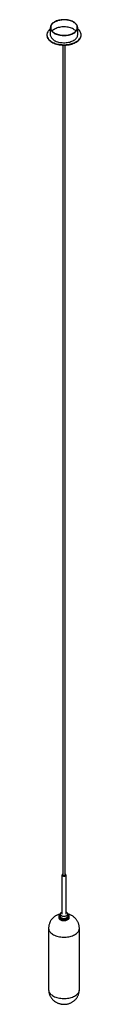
# Model space of a CAD drawing. Header units: millimetres. Extents: x -50 to 50, y -256 to 2626.
import ezdxf

# ---------------------------------------------------------------- set-up
doc = ezdxf.new("R2010")
doc.units = ezdxf.units.MM

msp = doc.modelspace()

# ---------------------------------------------------------------- linework, layer by layer
at = {"color": 7, "linetype": 'Continuous', "lineweight": 25}
for p, q in [((-40, 2602.7), (-40, 2581.5)), ((40, 2581.5), (40, 2602.7)), ((-50, 2581.5), (-50, 2580.3)), ((50, 2580.3), (50, 2581.5)), ((-3.5, 2551.5), (-3.5, 122.5)), ((3.5, 122.5), (3.5, 2551.5)), ((-5.9, 122.5), (-5.9, 8.3)), ((5.9, 8.3), (5.9, 122.5)), ((-15.6, 0.1), (-15.6, -1.9)), ((-11, 8.3), (-11, 1.7)), ((11, 1.7), (11, 8.3)), ((15.6, -1.9), (15.6, 0.1)), ((15.6, 0), (15.6, 0.1)), ((-45, -33.4), (-45, -213)), ((45, -213), (45, -33.4))]:
    msp.add_line(p, q, dxfattribs=at)
at = {"color": 7, "linetype": 'Continuous', "lineweight": 25, "flags": 128}
for points in [[(-28.3, 2586.4), (-25.5, 2584.9), (-22.5, 2583.6), (-19.3, 2582.5), (-16, 2581.5), (-12.4, 2580.8), (-8.8, 2580.2), (-5.1, 2579.8), (-1.4, 2579.6), (2.3, 2579.7), (6.1, 2579.9), (9.7, 2580.3), (13.3, 2581), (16.8, 2581.8), (20.1, 2582.8), (23.3, 2583.9), (26.2, 2585.3), (28.9, 2586.8), (31.4, 2588.4), (33.6, 2590.2), (35.5, 2592), (37, 2594), (38.3, 2596.1), (39.2, 2598.2), (39.8, 2600.3), (40, 2602.5), (39.9, 2604.6), (39.4, 2606.8), (38.6, 2608.9), (37.4, 2610.9), (35.9, 2612.9), (34.1, 2614.8), (32, 2616.6), (29.6, 2618.3), (26.9, 2619.8), (24, 2621.2), (20.9, 2622.4), (17.7, 2623.4), (14.2, 2624.3), (10.7, 2625), (7, 2625.5), (3.3, 2625.7), (-0.5, 2625.8), (-4.2, 2625.7), (-7.9, 2625.4), (-11.6, 2624.8), (-15.1, 2624.1), (-18.5, 2623.2), (-21.7, 2622.1), (-24.8, 2620.8), (-27.6, 2619.4), (-30.2, 2617.9), (-32.5, 2616.2), (-34.6, 2614.3), (-36.3, 2612.4), (-37.7, 2610.4), (-38.8, 2608.4), (-39.5, 2606.2), (-39.9, 2604.1), (-40, 2601.9), (-39.7, 2599.8), (-39, 2597.6), (-38, 2595.5), (-36.7, 2593.5), (-35, 2591.6), (-33.1, 2589.7), (-30.8, 2588), (-28.3, 2586.4)], [(-27.6, 2586.8), (-24.8, 2585.4), (-21.9, 2584.1), (-18.7, 2583), (-15.4, 2582), (-11.9, 2581.3), (-8.3, 2580.7), (-4.6, 2580.4), (-0.9, 2580.2), (2.8, 2580.3), (6.5, 2580.5), (10.1, 2581), (13.6, 2581.6), (17, 2582.5), (20.3, 2583.5), (23.4, 2584.7), (26.2, 2586.1), (28.9, 2587.6), (31.2, 2589.2), (33.3, 2591), (35.1, 2592.9), (36.5, 2594.9), (37.7, 2596.9), (38.5, 2599), (38.9, 2601.1), (39, 2603.3), (38.7, 2605.4), (38.1, 2607.5), (37.1, 2609.6), (35.9, 2611.6), (34.2, 2613.5), (32.3, 2615.3), (30.1, 2617.1), (27.6, 2618.6), (24.8, 2620.1), (21.9, 2621.4), (18.7, 2622.5), (15.4, 2623.4), (11.9, 2624.2), (8.3, 2624.7), (4.6, 2625.1), (0.9, 2625.2), (-2.8, 2625.2), (-6.5, 2624.9), (-10.1, 2624.5), (-13.6, 2623.8), (-17, 2623), (-20.3, 2621.9), (-23.4, 2620.7), (-26.2, 2619.4), (-28.9, 2617.9), (-31.2, 2616.2), (-33.3, 2614.4), (-35.1, 2612.6), (-36.5, 2610.6), (-37.7, 2608.6), (-38.5, 2606.5), (-38.9, 2604.3), (-39, 2602.2), (-38.7, 2600.1), (-38.1, 2597.9), (-37.1, 2595.9), (-35.9, 2593.9), (-34.2, 2591.9), (-32.3, 2590.1), (-30.1, 2588.4), (-27.6, 2586.8)], [(-40, 2598.8), (-40.1, 2598.7), (-42.5, 2596.7), (-44.6, 2594.6), (-46.3, 2592.4), (-47.7, 2590.1), (-48.8, 2587.8), (-49.5, 2585.4), (-49.9, 2583), (-50, 2580.6), (-49.7, 2578.2), (-49, 2575.8), (-48, 2573.4), (-46.7, 2571.1), (-45, 2568.9), (-43, 2566.8), (-40.8, 2564.8), (-38.2, 2562.9), (-35.4, 2561.1)], [(-35.4, 2561.1), (-32.3, 2559.4), (-29, 2558), (-25.5, 2556.6), (-21.8, 2555.5), (-17.9, 2554.5), (-13.9, 2553.8), (-9.9, 2553.2), (-5.7, 2552.8), (-1.6, 2552.6), (2.6, 2552.7), (6.8, 2552.9), (10.9, 2553.3), (15, 2554), (18.9, 2554.8), (22.7, 2555.8), (26.3, 2557), (29.8, 2558.3), (33.1, 2559.8), (36.1, 2561.5), (38.9, 2563.3), (41.4, 2565.3), (43.6, 2567.3), (45.5, 2569.5), (47, 2571.7), (48.3, 2574), (49.2, 2576.4), (49.8, 2578.8), (50, 2581.2), (49.9, 2583.6), (49.4, 2586), (48.6, 2588.4), (47.4, 2590.7), (45.9, 2593), (44.1, 2595.1), (41.9, 2597.2), (40, 2598.8)], [(34.8, 2592.5), (34.2, 2593.1), (32.3, 2594.9), (30.1, 2596.6), (27.6, 2598.2), (24.8, 2599.7), (21.9, 2601), (18.7, 2602.1), (15.4, 2603), (11.9, 2603.8), (8.3, 2604.3), (4.6, 2604.7), (0.9, 2604.8), (-2.8, 2604.8), (-6.5, 2604.5), (-10.1, 2604.1), (-13.6, 2603.4), (-17, 2602.6), (-20.3, 2601.5), (-23.4, 2600.3), (-26.2, 2599), (-28.9, 2597.5), (-31.2, 2595.8), (-33.3, 2594), (-34.8, 2592.5)], [(-50, 2580.3), (-50, 2579.4), (-49.7, 2577), (-49, 2574.6), (-48, 2572.2), (-46.7, 2569.9), (-45, 2567.7), (-43, 2565.6), (-40.8, 2563.5), (-38.2, 2561.6), (-35.4, 2559.9)], [(-40, 2581.5), (-40, 2580.7), (-39.7, 2578.5), (-39, 2576.4), (-38, 2574.3), (-36.7, 2572.3), (-35, 2570.3), (-33.1, 2568.5), (-30.8, 2566.8), (-28.3, 2565.2)], [(-35.4, 2559.9), (-32.3, 2558.2), (-29, 2556.7), (-25.5, 2555.4), (-21.8, 2554.3), (-17.9, 2553.3), (-13.9, 2552.6), (-9.9, 2552), (-5.7, 2551.6), (-1.6, 2551.4), (2.6, 2551.4), (6.8, 2551.7), (10.9, 2552.1), (15, 2552.7), (18.9, 2553.5), (22.7, 2554.6), (26.3, 2555.7), (29.8, 2557.1), (33.1, 2558.6), (36.1, 2560.3), (38.9, 2562.1), (41.4, 2564), (43.6, 2566.1), (45.5, 2568.3), (47, 2570.5), (48.3, 2572.8), (49.2, 2575.2), (49.8, 2577.6), (50, 2580), (50, 2580.3)], [(-28.3, 2565.2), (-25.5, 2563.7), (-22.5, 2562.4), (-19.3, 2561.3), (-16, 2560.3), (-12.4, 2559.5), (-8.8, 2559), (-5.1, 2558.6), (-1.4, 2558.4), (2.3, 2558.4), (6.1, 2558.7), (9.7, 2559.1), (13.3, 2559.7), (16.8, 2560.5), (20.1, 2561.5), (23.3, 2562.7), (26.2, 2564.1), (28.9, 2565.6), (31.4, 2567.2), (33.6, 2568.9), (35.5, 2570.8), (37, 2572.8), (38.3, 2574.8), (39.2, 2576.9), (39.8, 2579.1), (40, 2581.2), (40, 2581.5)], [(-3.5, 125.2), (-4.4, 124.7), (-5.2, 124), (-5.7, 123.2), (-5.8, 122.4), (-5.6, 121.5), (-5, 120.8), (-4.1, 120.1)], [(-4.1, 120.1), (-3, 119.6), (-1.6, 119.2), (-0.2, 119.1), (1.3, 119.2), (2.7, 119.5), (3.9, 119.9), (4.8, 120.6), (5.5, 121.3), (5.8, 122.2), (5.8, 123), (5.4, 123.8), (4.6, 124.6), (3.6, 125.1), (3.5, 125.2)], [(-2.5, 121.1), (-1.5, 120.7), (-0.4, 120.5), (0.7, 120.5), (1.8, 120.7), (2.7, 121.2), (3.3, 121.7), (3.5, 122.4), (3.5, 122.5)], [(-15.6, 0.5), (-15.6, 0.3), (-15.6, 0.1)], [(-7.8, 12.8), (-9, 11.9), (-10, 10.9), (-10.7, 9.8), (-11, 8.7), (-10.9, 7.6), (-10.5, 6.4), (-9.8, 5.4), (-8.8, 4.4), (-7.4, 3.6), (-5.9, 2.9), (-4.1, 2.4), (-2.2, 2.1), (-0.2, 1.9), (1.7, 2), (3.6, 2.3), (5.4, 2.8), (7, 3.4), (8.4, 4.2), (9.6, 5.1), (10.4, 6.2), (10.9, 7.3), (11, 8.4), (10.8, 9.5), (10.2, 10.6), (9.3, 11.7), (8.1, 12.6), (6.7, 13.3), (5.9, 13.7)], [(-11, 1.7), (-10.9, 1), (-10.5, -0.1), (-9.8, -1.1), (-8.8, -2.1), (-7.4, -2.9), (-5.9, -3.6), (-4.1, -4.2), (-2.2, -4.5), (-0.2, -4.6), (1.7, -4.5), (3.6, -4.3), (5.4, -3.8), (7, -3.1), (8.4, -2.3), (9.6, -1.4), (10.4, -0.4), (10.9, 0.7), (11, 1.7)], [(-5.9, 13.7), (-6.3, 13.5), (-7.8, 12.8)], [(12.6, 5.7), (11.9, 6.2), (11, 6.8)], [(-15.6, -1.9), (-15.5, -2.8), (-15.1, -4.1), (-14.4, -5.4), (-13.2, -6.7), (-11.8, -7.8), (-10.2, -8.7), (-8.2, -9.6), (-6.1, -10.2), (-3.8, -10.6), (-1.5, -10.9), (0.9, -10.9), (3.3, -10.7), (5.6, -10.3), (7.7, -9.7), (9.7, -9), (11.4, -8), (12.9, -6.9), (14.1, -5.7), (15, -4.5), (15.5, -3.1), (15.6, -1.9)]]:
    msp.add_lwpolyline(points, dxfattribs=at)
at = {"color": 8, "linetype": 'Continuous', "lineweight": 25, "flags": 128}
for points in [[(-15.6, 0.1), (-15.5, -1.1), (-15, -2.4), (-14.1, -3.7), (-12.9, -4.9), (-11.4, -6), (-9.7, -6.9), (-7.7, -7.7), (-5.6, -8.3), (-3.3, -8.7), (-0.9, -8.9), (1.5, -8.8), (3.8, -8.6), (6.1, -8.2), (8.2, -7.5), (10.2, -6.7), (11.8, -5.7), (13.2, -4.6), (14.4, -3.4), (15.1, -2.1), (15.5, -0.7), (15.6, 0)], [(-11, 6.8), (-12.2, 6), (-13.5, 4.8), (-14.4, 3.6), (-14.9, 2.3), (-15.2, 1), (-15, -0.4), (-14.5, -1.7), (-13.7, -2.9), (-12.6, -4.1), (-11.1, -5.1), (-9.4, -6.1), (-7.5, -6.8), (-5.4, -7.4), (-3.2, -7.8), (-0.9, -7.9), (1.5, -7.9), (3.7, -7.7), (5.9, -7.3), (8, -6.6), (9.9, -5.8), (11.5, -4.9), (12.9, -3.8), (14, -2.6), (14.7, -1.4), (15.1, 0), (15.1, 1.3), (14.8, 2.6), (14.2, 3.9), (13.2, 5.1), (12.6, 5.7)], [(-11, 6), (-12, 5), (-12.8, 3.8), (-13.2, 2.6), (-13.3, 1.3), (-13, 0.1), (-12.4, -1.1), (-11.4, -2.3), (-10.2, -3.3), (-8.6, -4.2), (-6.8, -4.9), (-4.8, -5.5), (-2.7, -5.9), (-0.5, -6), (1.6, -6), (3.8, -5.7), (5.8, -5.2), (7.7, -4.6), (9.4, -3.8), (10.8, -2.8), (12, -1.7), (12.8, -0.5), (13.2, 0.7), (13.3, 2), (13, 3.2), (12.4, 4.4), (11.4, 5.6), (11, 6)], [(-11, 5.4), (-11.5, 4.9), (-12.3, 3.7), (-12.7, 2.5), (-12.7, 1.3), (-12.4, 0), (-11.7, -1.1), (-10.7, -2.2), (-9.4, -3.2), (-7.8, -4.1), (-6, -4.7), (-4, -5.2), (-1.9, -5.5), (0.3, -5.6), (2.4, -5.5), (4.5, -5.1), (6.4, -4.6), (8.2, -3.9), (9.7, -3), (11, -2), (11.9, -0.9), (12.5, 0.3), (12.7, 1.6), (12.6, 2.8), (12.1, 4), (11.2, 5.2), (11, 5.4)], [(-45, -33.4), (-45, -34.2), (-44.7, -36.4), (-44.1, -38.7), (-43.1, -40.9), (-41.7, -43.1), (-40.1, -45.2), (-38.1, -47.2), (-35.9, -49.1), (-33.3, -50.9), (-30.5, -52.5), (-27.5, -54), (-24.2, -55.3), (-20.8, -56.4), (-17.2, -57.4), (-13.4, -58.2), (-9.6, -58.8), (-5.7, -59.2), (-1.7, -59.4), (2.3, -59.3), (6.3, -59.1), (10.2, -58.7), (14, -58.1), (17.7, -57.3), (21.3, -56.3), (24.7, -55.1), (28, -53.8), (31, -52.3), (33.7, -50.6), (36.2, -48.8), (38.4, -46.9), (40.4, -44.9), (42, -42.8), (43.2, -40.6), (44.2, -38.4), (44.8, -36.1), (45, -33.8), (45, -33.4)], [(-45, -213), (-45, -213.8), (-44.7, -216.1), (-44.1, -218.4), (-43.1, -220.6), (-41.7, -222.7), (-40.1, -224.8), (-38.1, -226.8), (-35.9, -228.7), (-33.3, -230.5), (-30.5, -232.1), (-27.5, -233.6), (-24.2, -234.9), (-20.8, -236.1), (-17.2, -237.1), (-13.4, -237.8), (-9.6, -238.4), (-5.7, -238.8), (-1.7, -239), (2.3, -239), (6.3, -238.8), (10.2, -238.3), (14, -237.7), (17.7, -236.9), (21.3, -235.9), (24.7, -234.7), (28, -233.4), (31, -231.9), (33.7, -230.2), (36.2, -228.4), (38.4, -226.5), (40.4, -224.5), (42, -222.4), (43.2, -220.2), (44.2, -218), (44.8, -215.7), (45, -213.4), (45, -213)]]:
    msp.add_lwpolyline(points, dxfattribs=at)
at = {"color": 7, "linetype": 'Continuous', "lineweight": 25}
msp.add_arc((-1.8, 122.6), 1.68, 184.1687, 247.1514, dxfattribs=at)
for points, knots in [([(-18.3, 5.8), (-19.4, 5.4), (-21.6, 4.4), (-24.6, 2.7), (-27.6, 0.7), (-30.3, -1.5), (-32.8, -3.8), (-35.2, -6.4), (-37.3, -9.1), (-39.2, -12), (-40.9, -15.2), (-42.3, -18.6), (-43.5, -22.2), (-44.4, -25.8), (-44.9, -29.5), (-45, -32), (-45, -33.3), (-45, -33.4)], [0, 0, 0, 0, 0.070342, 0.140666, 0.210511, 0.279957, 0.349082, 0.41796, 0.486648, 0.555194, 0.623636, 0.69964, 0.774973, 0.849427, 0.923049, 0.995891, 1, 1, 1, 1]), ([(-11, 8.2), (-11, 8.2), (-12.2, 8), (-14.5, 7.3), (-17, 6.4), (-18.2, 5.9), (-18.3, 5.8)], [0, 0, 0, 0, 0.006009, 0.474725, 0.940586, 1, 1, 1, 1]), ([(-11, 6.8), (-11.2, 6.7), (-12, 6.3), (-13.1, 5.4), (-14.2, 4.2), (-15, 2.9), (-15.5, 1.6), (-15.5, 0.9), (-15.5, 0.6)], [0, 0, 0, 0, 0.081975, 0.281234, 0.480508, 0.678057, 0.872035, 1, 1, 1, 1]), ([(45, -33.4), (45, -32.9), (45, -31.3), (44.7, -28.4), (44.2, -24.8), (43.3, -21.4), (42.1, -18.1), (40.7, -14.9), (39, -11.8), (37.1, -8.9), (35, -6.2), (32.7, -3.7), (30.2, -1.4), (27.5, 0.8), (24.6, 2.7), (21.6, 4.4), (18.4, 5.9), (15.1, 7.1), (12.6, 7.9), (11.3, 8.1), (11.1, 8.2)], [0, 0, 0, 0, 0.024548, 0.086868, 0.148616, 0.209833, 0.270567, 0.330866, 0.390783, 0.450379, 0.509725, 0.568905, 0.628021, 0.687195, 0.74657, 0.806309, 0.866591, 0.927595, 0.989479, 1, 1, 1, 1]), ([(15.6, 0), (15.6, 0.1), (15.6, 0.6), (15.4, 1.6), (15, 3), (14.1, 4.2), (13.4, 5.1), (12.9, 5.5), (12.8, 5.5)], [0, 0, 0, 0, 0.044675, 0.270261, 0.495498, 0.723506, 0.956053, 1, 1, 1, 1]), ([(-45, -213), (-45, -214.2), (-44.9, -216.5), (-44.5, -220), (-43.7, -223.5), (-42.7, -226.9), (-41.4, -230.2), (-39.8, -233.3), (-38, -236.3), (-36, -239), (-33.7, -241.7), (-31.3, -244.1), (-28.7, -246.3), (-25.9, -248.3), (-23, -250.1), (-19.8, -251.7), (-16.6, -253), (-13.2, -254.1), (-9.7, -255), (-6, -255.6), (-2.3, -255.9), (1.5, -256), (5.4, -255.7), (9.3, -255.1), (13.1, -254.2), (16.7, -253), (20, -251.6), (23.1, -250), (26.1, -248.2), (29, -246.1), (31.6, -243.8), (34, -241.3), (36.3, -238.7), (38.3, -235.9), (40, -232.9), (41.6, -229.7), (42.9, -226.3), (43.9, -222.6), (44.6, -219), (45, -215.8), (45, -213.8), (45, -213)], [0, 0, 0, 0, 0.024758, 0.050765, 0.076542, 0.102107, 0.12748, 0.152682, 0.177738, 0.202676, 0.227527, 0.252332, 0.277137, 0.301998, 0.32698, 0.352157, 0.377604, 0.403391, 0.429578, 0.456204, 0.483293, 0.510866, 0.538952, 0.567573, 0.596711, 0.622795, 0.648692, 0.67439, 0.699902, 0.725254, 0.750475, 0.775593, 0.800632, 0.825611, 0.850545, 0.875448, 0.902976, 0.930256, 0.957225, 0.983899, 1, 1, 1, 1])]:
    msp.add_open_spline(points, degree=3, knots=knots, dxfattribs=at)

doc.saveas('drawing.dxf')
